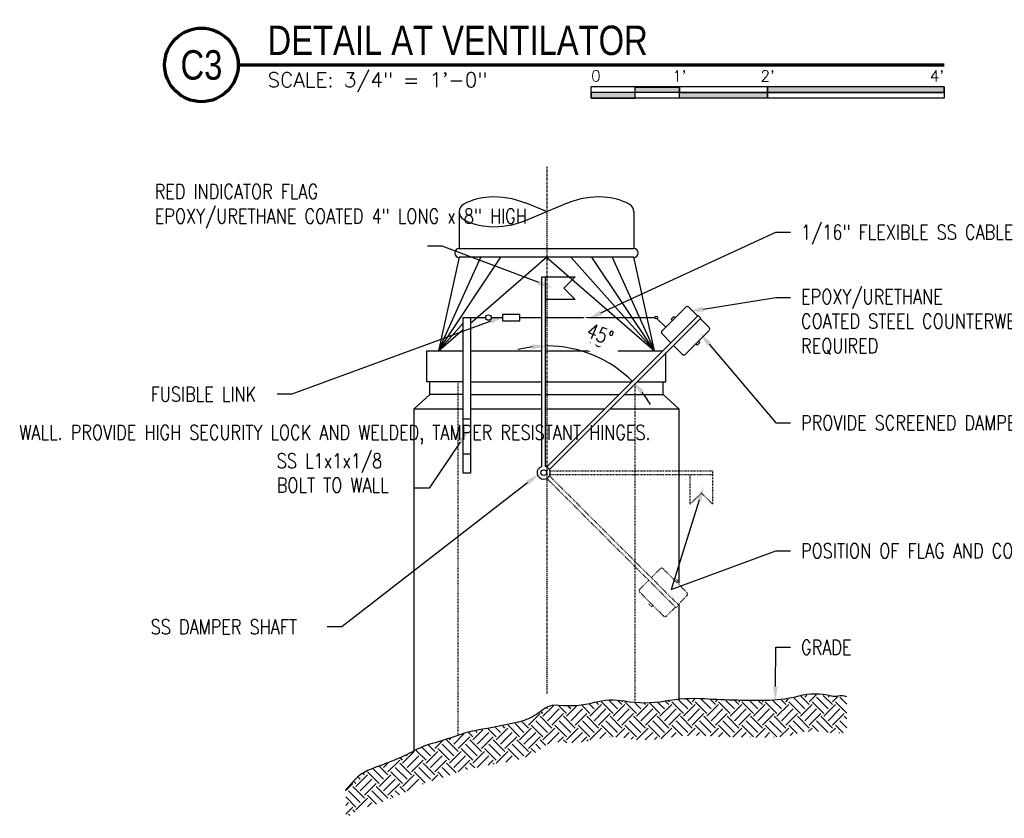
# Model space of a CAD drawing. Header units: inches. Extents: x 724 to 1800, y 17 to 339.
# Tile 19 of 33: x 989 to 1123, y 137 to 245. Entities that reach past the tile are written whole.
import ezdxf
from ezdxf import colors
from ezdxf.entities.mleader import LeaderData, LeaderLine
from ezdxf.enums import TextEntityAlignment as Align
from ezdxf.math import Vec2, Vec3

# ---------------------------------------------------------------- set-up
doc = ezdxf.new("R2010")
doc.units = ezdxf.units.IN
doc.header["$MEASUREMENT"] = 0
doc.linetypes.add('Center 1_4_', pattern=[0.53125, 0.25, -0.09375, 0.09375, -0.09375])
doc.linetypes.add('Hidden 3_32_', pattern=[0.140625, 0.09375, -0.046875])
doc.layers.get('Defpoints').update_dxf_attribs({"color": 6})
for name, color, linetype in [('A-DETL', 3, 'Continuous'), ('A-DETL-CNTR', 2, 'Center 1_4_'), ('A-DETL-HDLN', 2, 'Hidden 3_32_'), ('A-WALL-PATT', 8, 'Continuous'), ('G-ANNO-TEXT', 2, 'Continuous'), ('M-DETL-LIGHT', 1, 'Continuous'), ('S-ANNO-SYMB', 2, 'Continuous')]:
    doc.layers.add(name, color=color, linetype=linetype)
doc.styles.add('Annotative', font='romans.shx', dxfattribs={"width": 0.8, "height": 0.125})
doc.styles.add('Arial', font='romans.shx', dxfattribs={"width": 0.8})
doc.styles.add('ROMANS', font='romans.shx', dxfattribs={"width": 0.8})
doc.styles.add('TITLES', font='swiss.ttf', dxfattribs={"width": 0.8, "height": 0.25})
doc.dimstyles.new('Annotative', dxfattribs={"dimscale": 0, "dimtxt": 0.125, "dimasz": 0.125, "dimexe": 0.18, "dimexo": 0.0625, "dimgap": 0.09, "dimtad": 1, "dimdec": 3, "dimzin": 3, "dimdsep": 46, "dimlunit": 4, "dimtxsty": 'Annotative', "dimcen": 0.09, "dimclrt": 2, "dimazin": 2, "dimtfac": 1, "dimtdec": 3, "dimtmove": 0, "dimatfit": 0, "dimfxl": 1, "dimtfill": 1, "dimfrac": 2, "dimtolj": 1, "dimtzin": 0, "dimarcsym": 0})

# ---------------------------------------------------------------- blocks, each defined once
blk = doc.blocks.new('*U28')
for points in [[(-3, -0.2812), (-2.625, -0.2812), (-2.625, -0.2344), (-3, -0.2344)], [(-2.625, -0.188), (-2.25, -0.188), (-2.25, -0.2344), (-2.625, -0.2344)], [(-2.25, -0.2349), (-1.5, -0.2349), (-1.5, -0.2812), (-2.25, -0.2812)], [(-1.5, -0.2344), (0, -0.2344), (0, -0.1875), (-1.5, -0.1875)]]:
    blk.add_hatch(color=256).paths.add_polyline_path(points)
for p, q in [((0, -0.1875), (-3, -0.1875)), ((-3, -0.2812), (-3, -0.1875)), ((0, -0.2344), (-3, -0.2344)), ((-2.625, -0.2807), (-2.625, -0.188)), ((-2.25, -0.2812), (-2.25, -0.1885)), ((-1.5, -0.2812), (-1.5, -0.1885)), ((0, -0.1875), (0, -0.2812)), ((0, -0.2812), (-3, -0.2812))]:
    blk.add_line(p, q)
at = {"flags": 128}
for points in [[(-3, -0.2812), (-2.625, -0.2812), (-2.625, -0.2344), (-3, -0.2344), (-3, -0.2812)], [(-2.625, -0.188), (-2.25, -0.188), (-2.25, -0.2344), (-2.625, -0.2344), (-2.625, -0.188)], [(-2.25, -0.2349), (-1.5, -0.2349), (-1.5, -0.2812), (-2.25, -0.2812), (-2.25, -0.2349)], [(-1.5, -0.2344), (0, -0.2344), (0, -0.1875), (-1.5, -0.1875), (-1.5, -0.2344)]]:
    blk.add_lwpolyline(points, close=True, dxfattribs=at)
at = {"style": 'Arial'}
blk.add_text('0', height=0.0937, dxfattribs=at).set_placement((-3, -0.0937), align=Align.MIDDLE_LEFT)
for s, p in [("1'", (-2.25, -0.0937)), ("2'", (-1.5, -0.0937))]:
    blk.add_text(s, height=0.09375, dxfattribs=at).set_placement(p, align=Align.MIDDLE_CENTER)
blk.add_text("4'", height=0.09375, dxfattribs=at).set_placement((0, -0.0937), align=Align.MIDDLE_RIGHT)
blk = doc.blocks.new('*D46')
at = {"layer": 'A-WALL-PATT', "color": 1, "lineweight": -2, "transparency": 16777216}
for start, end in [(96.9812, 103.9624), (45, 90), (31.0376, 38.0188)]:
    blk.add_arc((1060.67, 184.67), 16.42, start, end, dxfattribs=at)
at = {"layer": 'A-WALL-PATT', "color": 1, "transparency": 16777216}
for points in [[(1058.65, 201.31), (1058.69, 200.64), (1060.67, 201.1)], [(1073.36, 194.57), (1073.86, 195.01), (1072.28, 196.29)]]:
    blk.add_solid(points, dxfattribs=at)
at = {"layer": 'Defpoints', "color": 0, "transparency": 16777216}
for p in [(1060.67, 225.44), (1081.22, 205.23), (1068.88, 198.9), (1060.64, 184.65), (1060.67, 153.83)]:
    blk.add_point(p, dxfattribs=at)
at = {"layer": 'A-WALL-PATT', "color": 2, "transparency": 16777216, "insert": (1067.89, 202.66), "char_height": 2, "attachment_point": 5, "rotation": 338.1267, "style": 'Annotative', "bg_fill": 3, "box_fill_scale": 1.25, "bg_fill_color": 256, "bg_fill_true_color": 13158600, "bg_fill_transparency": 0}
blk.add_mtext('\\A1;45°', dxfattribs=at)
blk = doc.blocks.new('*U5')
at = {"linetype": 'Continuous', "lineweight": 70}
blk.add_line((1.125, 0.625), (7.125, 0.625), dxfattribs=at)
at = {"lineweight": 70}
blk.add_circle((0.8125, 0.625), 0.3125, dxfattribs=at)
at = {"style": 'Arial'}
blk.add_attdef('DRAWING_AREA_TITLE', text='', height=0.1875, dxfattribs=at).set_placement((1.3743, 0.6339), align=Align.BOTTOM_LEFT)
blk.add_attdef('X#', text='', height=0.1875, dxfattribs=at).set_placement((0.8125, 0.625), align=Align.MIDDLE_CENTER)
blk.add_attdef('SCALE:', text='', height=0.0938, dxfattribs=at).set_placement((1.3743, 0.5606), align=Align.TOP_LEFT)

msp = doc.modelspace()

# ---------------------------------------------------------------- hatches: boundary and pattern name
at = {"layer": 'A-WALL-PATT'}
h = msp.add_hatch(dxfattribs=at)
h.set_pattern_fill('EARTH', color=8, scale=9, angle=45)
h.set_pattern_definition([(45, (-4.6542, 0), (0, 3.1819805), [2.25, -2.25]), (45, (-5.2508, 0.5966), (0, 3.1819805), [2.25, -2.25]), (45, (-5.8474, 1.1932), (0, 3.1819805), [2.25, -2.25]), (135, (-5.8474, 1.591), (-3.1819805, 4e-16), [2.25, -2.25]), (135, (-5.2508, 2.1876), (-3.1819805, 4e-16), [2.25, -2.25]), (135, (-4.6542, 2.7842), (-3.1819805, 4e-16), [2.25, -2.25])])
h.paths.add_polyline_path([(1033.2989, 140.625), (1034.4552, 141.9688), (1035.5333, 142.8594), (1036.4864, 143.4375), (1038.5177, 144.1562), (1040.3614, 144.9219), (1041.7677, 145.5469), (1043.0333, 146.2031), (1044.3458, 146.7656), (1046.3927, 147.3594), (1048.1739, 147.9688), (1049.8458, 148.5), (1053.1739, 149.1562), (1055.5958, 149.5781), (1056.9864, 149.9062), (1058.6271, 150.4688), (1059.5802, 151.1094), (1060.1896, 151.5625), (1060.8146, 151.9531), (1061.4708, 152.125), (1062.0958, 152.1875), (1062.9083, 152.1094), (1063.4864, 152.0938), (1064.3458, 152.0938), (1065.1739, 152.1719), (1066.0802, 152.2969), (1066.8146, 152.4844), (1067.4239, 152.625), (1068.0177, 152.75), (1068.5489, 152.8281), (1069.1896, 152.8906), (1070.1583, 152.8906), (1071.2208, 152.7656), (1072.3927, 152.5469), (1073.7833, 152.5156), (1074.7833, 152.5469), (1075.7052, 152.6094), (1076.4083, 152.7031), (1077.8927, 152.9375), (1078.7677, 153.0156), (1079.4708, 153.0781), (1080.3302, 153.0938), (1080.8458, 153.1094), (1081.4239, 153.0938), (1082.1271, 153.0781), (1082.7521, 153.0469), (1084.0333, 152.9375), (1085.7677, 152.8906), (1087.0021, 152.8594), (1088.6271, 152.8594), (1090.0333, 152.8438), (1092.5489, 152.9219), (1093.9864, 153.1719), (1094.6739, 153.375), (1095.5958, 153.5938), (1097.0021, 153.6875), (1098.0177, 153.625), (1098.7677, 153.5312), (1099.3771, 153.4375), (1099.7052, 153.3438), (1100.1271, 153.3906), (1100.3927, 153.4531), (1100.6739, 153.4844), (1101.0646, 153.4531), (1101.4396, 153.3594), (1101.4396, 148.3906), (1101.0646, 148.4844), (1100.6739, 148.5156), (1100.3927, 148.4844), (1100.1271, 148.4219), (1099.7052, 148.375), (1099.3771, 148.4688), (1098.7677, 148.5625), (1098.0177, 148.6562), (1097.0021, 148.7188), (1095.5958, 148.625), (1094.6739, 148.4062), (1093.9864, 148.2031), (1092.5489, 147.9531), (1090.0333, 147.875), (1088.6271, 147.8906), (1087.0021, 147.8906), (1085.7677, 147.9219), (1084.0333, 147.9688), (1082.7521, 148.0781), (1082.1271, 148.1094), (1081.4239, 148.125), (1080.8458, 148.1406), (1080.3302, 148.125), (1079.4708, 148.1094), (1078.7677, 148.0469), (1077.8927, 147.9688), (1076.4083, 147.7344), (1075.7052, 147.6406), (1074.7833, 147.5781), (1073.7833, 147.5469), (1072.3927, 147.5781), (1071.2208, 147.7969), (1070.1583, 147.9219), (1069.1896, 147.9219), (1068.5489, 147.8594), (1068.0177, 147.7812), (1067.4239, 147.6562), (1066.8146, 147.5156), (1066.0802, 147.3281), (1065.1739, 147.2031), (1064.3458, 147.125), (1063.4864, 147.125), (1062.9083, 147.1406), (1062.0958, 147.2188), (1061.4708, 147.1562), (1060.8146, 146.9844), (1060.1896, 146.5938), (1059.5802, 146.1406), (1058.6271, 145.5), (1056.9864, 144.9375), (1055.5958, 144.6094), (1053.1739, 144.1875), (1049.8458, 143.5312), (1048.1739, 143), (1046.3927, 142.3906), (1044.3458, 141.7969), (1043.0333, 141.2344), (1041.7677, 140.5781), (1040.3614, 139.9531), (1038.5177, 139.1875), (1036.4864, 138.4688), (1035.5333, 138.2766), (1034.4552, 137.6533), (1033.2989, 136.8834)])

# ---------------------------------------------------------------- linework, layer by layer
at = {"layer": 'A-DETL'}
for p, q in [((1057.7172, 218.1695), (1063.4672, 220.5445)), ((1060.5922, 219.357), (1057.7172, 220.5445)), ((1048.7282, 219.357), (1048.7282, 214.357)), ((1072.4562, 219.357), (1072.4562, 214.357)), ((1048.7172, 214.357), (1072.4562, 214.357)), ((1048.7172, 213.1695), (1045.9047, 200.4195)), ((1072.4672, 213.1695), (1048.7172, 213.1695)), ((1075.2797, 200.4195), (1072.4672, 213.1695)), ((1044.3422, 196.232), (1044.3422, 200.4195)), ((1044.3422, 200.4195), (1049.2635, 200.4195)), ((1050.2616, 200.4195), (1059.9636, 200.4195)), ((1060.4636, 200.4195), (1076.4117, 200.4195)), ((1076.8422, 196.232), (1076.8422, 200.1429)), ((1049.2635, 196.232), (1044.3422, 196.232)), ((1044.7172, 194.482), (1044.7172, 196.232)), ((1050.2616, 196.232), (1059.9636, 196.232)), ((1060.4636, 196.232), (1072.2242, 196.232)), ((1072.9313, 196.232), (1076.8422, 196.232)), ((1076.4672, 194.482), (1076.4672, 196.232)), ((1042.5922, 192.5445), (1044.7172, 194.482)), ((1049.2635, 194.482), (1044.7172, 194.482)), ((1050.2616, 194.482), (1059.9636, 194.482)), ((1060.4636, 194.482), (1070.4742, 194.482)), ((1071.1813, 194.482), (1076.4672, 194.482)), ((1076.4672, 194.482), (1078.5922, 192.5445)), ((1042.5922, 146.0374), (1042.5922, 192.5445)), ((1042.5922, 192.5445), (1049.2635, 192.5445)), ((1050.2616, 192.5445), (1059.9636, 192.5445)), ((1060.4636, 192.5445), (1068.5367, 192.5445)), ((1069.2438, 192.5445), (1078.5922, 192.5445)), ((1078.5922, 192.5445), (1078.5922, 168.8281)), ((1078.5922, 165.98), (1078.5922, 153.0485))]:
    msp.add_line(p, q, dxfattribs=at)
msp.add_lwpolyline([(1101.419, 153.4122, 0.16521366), (1100.2797, 153.482, -0.13390802), (1099.3422, 153.482, 0.13390802), (1094.9047, 153.482, -0.06224782), (1090.9672, 152.9195, -0.01934514), (1082.0922, 153.107, 0.05900997), (1076.7172, 152.7945, -0.0882064), (1071.2172, 152.7945, 0.11114464), (1067.0922, 152.607, -0.09480199), (1062.2797, 152.232, 0.20283991), (1059.9672, 151.5445, -0.07891361), (1057.8422, 150.2945, -0.04140686), (1056.5922, 149.9195, -0.00676606), (1051.2172, 148.857, 0.03950848), (1048.4047, 148.107, -0.01729469), (1045.0297, 147.0445, 0.05510566), (1042.8422, 146.1695, -0.02309767), (1040.2172, 144.9195, -0.01553037), (1036.9672, 143.6695, 0.12661366), (1034.3422, 141.9195), (1033.2345, 140.684)], format="xyb", dxfattribs=at)
for centre, radius, start, end in [((1053.3646, 212.4104), 8.9346, 93.75341, 116.756828), ((1053.5024, 210.3091), 11.0404, 67.557247, 93.75341), ((1067.682, 210.3091), 11.0404, 86.24659, 112.442753), ((1067.8198, 212.4104), 8.9346, 63.243172, 86.24659), ((1049.8464, 219.3883), 1.1199, 116.756828, 183.199215), ((1071.338, 219.3883), 1.1199, 356.800785, 63.243172), ((1049.8464, 219.2633), 1.1199, 176.800785, 243.243172), ((1053.3646, 226.2412), 8.9346, 243.243172, 266.24659), ((1053.5024, 228.3425), 11.0404, 266.24659, 292.442753), ((1048.7172, 213.732), 0.5938, 90, 270), ((1072.4672, 213.732), 0.5938, 270, 90)]:
    msp.add_arc(centre, radius, start, end, dxfattribs=at)
at = {"layer": 'A-DETL-CNTR'}
msp.add_line((1060.666, 153.8281), (1060.666, 225.4387), dxfattribs=at)
at = {"layer": 'A-DETL-HDLN'}
for p, q in [((1048.5922, 148.1722), (1048.5922, 196.232)), ((1072.5922, 195.8929), (1072.5922, 152.6123))]:
    msp.add_line(p, q, dxfattribs=at)
at = {"layer": 'A-WALL-PATT'}
for p, q in [((1059.9636, 184.7214), (1059.9636, 210.4713)), ((1059.9636, 210.4713), (1064.4931, 210.4713)), ((1060.4636, 184.7214), (1060.4636, 210.4713)), ((1064.4931, 210.4713), (1062.9719, 208.95)), ((1062.9719, 208.95), (1064.4931, 207.4288)), ((1064.4931, 207.4288), (1060.4636, 207.4288)), ((1079.5268, 206.3631), (1076.309, 203.1453)), ((1081.1531, 205.161), (1079.9511, 206.3631)), ((1049.2635, 183.8089), (1049.2635, 204.9591)), ((1049.2635, 204.9591), (1052.3319, 204.9591)), ((1050.2616, 204.9591), (1050.2616, 183.8089)), ((1053.0762, 204.9591), (1054.6136, 204.9591)), ((1056.9615, 205.3884), (1054.6136, 205.3884)), ((1054.6136, 205.3884), (1054.6136, 204.5298)), ((1056.9615, 204.5298), (1056.9615, 205.3884)), ((1056.9615, 204.9591), (1059.9636, 204.9591)), ((1060.4636, 204.9591), (1075.3226, 204.9591)), ((1081.225, 205.2328), (1060.6404, 184.6482)), ((1060.9939, 184.2947), (1081.5785, 204.8792)), ((1077.9179, 205.1077), (1077.5644, 204.7542)), ((1078.0947, 204.931), (1077.9179, 205.1077)), ((1081.5785, 204.8792), (1081.225, 205.2328)), ((1054.6136, 204.5298), (1056.9615, 204.5298)), ((1075.6216, 204.8352), (1076.8103, 203.6466)), ((1077.7411, 204.5774), (1077.5644, 204.7542)), ((1082.7088, 203.6054), (1081.5067, 204.8074)), ((1077.5111, 201.519), (1076.309, 202.7211)), ((1082.7088, 203.1811), (1079.491, 199.9633)), ((1079.0668, 199.9633), (1077.8647, 201.1654)), ((1081.0999, 201.2187), (1080.9231, 201.3954)), ((1081.4535, 201.5722), (1081.0999, 201.2187)), ((1081.2767, 201.749), (1081.4535, 201.5722)), ((1050.2616, 191.121), (1049.2635, 191.121)), ((1050.2616, 186.3858), (1049.2635, 186.3858)), ((1050.2616, 183.8089), (1049.2635, 183.8089))]:
    msp.add_line(p, q, dxfattribs=at)
at = {"layer": 'A-WALL-PATT', "linetype": 'Hidden 3_32_'}
for p, q in [((1061.0671, 184.1179), (1083.1695, 184.1179)), ((1061.0671, 183.6179), (1083.1695, 183.6179)), ((1080.127, 179.5884), (1080.127, 183.6179)), ((1083.1695, 184.1179), (1083.1695, 179.5884)), ((1060.6404, 183.0876), (1078.2059, 165.5221)), ((1078.5594, 165.8757), (1060.9939, 183.4412)), ((1081.6483, 181.1097), (1080.127, 179.5884)), ((1083.1695, 179.5884), (1081.6483, 181.1097)), ((1074.8456, 169.5895), (1076.0477, 170.7916)), ((1079.6897, 167.5738), (1076.472, 170.7916)), ((1073.29, 168.0339), (1074.4921, 169.236)), ((1077.9041, 169.3595), (1078.0808, 169.5363)), ((1078.0808, 169.5363), (1078.4344, 169.1827)), ((1078.4344, 169.1827), (1078.2576, 169.006)), ((1076.5077, 164.3919), (1073.29, 167.6096)), ((1074.5453, 166.0007), (1074.7221, 166.1775)), ((1078.4876, 165.9475), (1079.6897, 167.1496)), ((1074.8988, 165.6472), (1074.5453, 166.0007)), ((1075.0756, 165.824), (1074.8988, 165.6472)), ((1076.932, 164.3919), (1078.1341, 165.594)), ((1078.2059, 165.5221), (1078.5594, 165.8757))]:
    msp.add_line(p, q, dxfattribs=at)
at = {"layer": 'A-WALL-PATT'}
for centre, radius in [((1052.704, 204.9591), 0.3722), ((1075.4978, 204.9591), 0.1752), ((1060.2136, 183.8679), 0.3894)]:
    msp.add_circle(centre, radius, dxfattribs=at)
for centre, radius, start, end in [((1079.7389, 206.1509), 0.3, 45, 135), ((1082.4966, 203.3932), 0.3, 315, 45), ((1076.5212, 202.9332), 0.3, 135, 225), ((1079.2789, 200.1755), 0.3, 225, 315), ((1060.2136, 183.8679), 0.8894, 106.326032, 73.673968)]:
    msp.add_arc(centre, radius, start, end, dxfattribs=at)
at = {"layer": 'A-WALL-PATT', "linetype": 'Hidden 3_32_'}
for centre, start, end in [((1076.2598, 170.5795), 45, 135), ((1073.5021, 167.8218), 135, 225), ((1079.4776, 167.3617), 315, 45), ((1076.7199, 164.604), 225, 315)]:
    msp.add_arc(centre, 0.3, start, end, dxfattribs=at)
at = {"layer": 'M-DETL-LIGHT', "linetype": 'Continuous'}
for p, q in [((1045.9047, 200.4195), (1051.6547, 213.1695)), ((1045.9047, 200.4195), (1054.4047, 213.1695)), ((1050.2616, 204.2017), (1060.5922, 213.1695)), ((1060.5922, 213.1695), (1075.2797, 200.4195)), ((1075.2797, 200.4195), (1063.9047, 213.1695)), ((1075.2797, 200.4195), (1066.7797, 213.1695)), ((1069.5297, 213.1695), (1075.2797, 200.4195)), ((1049.2635, 204.1844), (1045.9047, 200.4195)), ((1045.9047, 200.4195), (1049.2635, 203.3353))]:
    msp.add_line(p, q, dxfattribs=at)

# ---------------------------------------------------------------- block references
at = {"layer": 'S-ANNO-SYMB'}
ref = msp.add_blockref('*U5', (1000.6656, 229.2994), dxfattribs=dict(at, xscale=16, yscale=16, zscale=16))
ref.add_attrib('SCALE:', 'SCALE: 3/4" = 1\'-0"', dxfattribs={"layer": '0', "height": 2, "style": 'ROMANS'}).set_placement((1022.6544, 238.2687), align=Align.TOP_LEFT)
ref.add_attrib('DRAWING_AREA_TITLE', 'DETAIL AT VENTILATOR', dxfattribs={"layer": '0', "height": 4, "style": 'TITLES', "width": 0.796875}).set_placement((1022.6544, 239.4419), align=Align.BOTTOM_LEFT)
ref.add_attrib('X#', 'C3', dxfattribs={"layer": '0', "height": 4, "style": 'TITLES', "width": 0.796875}).set_placement((1013.6656, 239.2994), align=Align.MIDDLE_CENTER)
at = {"layer": 'S-ANNO-SYMB', "xscale": 16, "yscale": 16, "zscale": 16}
msp.add_blockref('*U28', (1114.6656, 239.2994), dxfattribs=at)

# ---------------------------------------------------------------- leaders
at = {"layer": 'G-ANNO-TEXT'}
ml = msp.add_multileader_mtext('Standard', dxfattribs=at)
ml.set_content('VENTILATOR BASE-SAME MATERIAL AS VENTILATOR', color=256, style='Annotative')
ml.set_leader_properties(color=1, linetype='ByLayer', lineweight=-1)
ml.build(insert=Vec2(0, 0))
ml.multileader.update_dxf_attribs({"text_right_attachment_type": 3, "dogleg_length": 0.125, "arrow_head_size": 2, "scale": 16})
ctx = ml.context
ctx.base_point, ctx.scale, ctx.char_height, ctx.arrow_head_size, ctx.landing_gap_size, ctx.plane_origin = Vec3(813.7631, 244.4115), 16, 2, 2, 1.44, Vec3(912.8623, 202.0202)
ctx.right_attachment = 3
notes = []
notes.append((ctx, [(1, (1, 1, 0), (848.4336, 241.0781), (-1, 0), 2, [(0, [(878.1799, 222.4425)], 0, [])])]))
ctx.mtext.insert, ctx.mtext.width, ctx.mtext.defined_height, ctx.mtext.flow_direction = Vec3(815.2031, 245.4115), 34.050971, 11.8375, 5
ml = msp.add_multileader_mtext('Standard', dxfattribs=at)
ml.set_content('\\A1;FASTEN BASE TO EMBEDDED 2"x2"x1/4" ANGLE W/ MACHINE SCREWS', color=256, style='Annotative')
ml.set_leader_properties(color=1, linetype='ByLayer', lineweight=-1)
ml.build(insert=Vec2(0, 0))
ml.multileader.update_dxf_attribs({"text_right_attachment_type": 3, "dogleg_length": 0.125, "arrow_head_size": 2, "scale": 16})
ctx = ml.context
ctx.base_point, ctx.scale, ctx.char_height, ctx.arrow_head_size, ctx.landing_gap_size, ctx.plane_origin = Vec3(814.6012, 232.2639), 16, 2, 2, 1.44, Vec3(814.206, 214.864)
ctx.right_attachment = 3
notes.append((ctx, [(1, (1, 1, 0), (853.7669, 225.2163), (-1, 0), 2, [(0, [(873.5455, 217.7535)], 0, [])])]))
ctx.mtext.insert, ctx.mtext.width, ctx.mtext.defined_height, ctx.mtext.flow_direction = Vec3(816.0412, 233.2639), 35.885681, 10.5875, 5
ml = msp.add_multileader_mtext('Standard', dxfattribs=at)
ml.set_content('\\A1;RED INDICATOR FLAG\\PEPOXY/URETHANE COATED 4" LONG x 8" HIGH', color=256, style='Annotative')
ml.set_leader_properties(color=1, linetype='ByLayer', lineweight=-1)
ml.build(insert=Vec2(0, 0))
ml.multileader.update_dxf_attribs({"text_right_attachment_type": 3, "dogleg_length": 0.125, "arrow_head_size": 2, "scale": 16})
ctx = ml.context
ctx.base_point, ctx.scale, ctx.char_height, ctx.arrow_head_size, ctx.landing_gap_size, ctx.plane_origin = Vec3(1005.8724, 222.0848), 16, 2, 2, 1.44, Vec3(994.272, 210.1729)
ctx.right_attachment = 3
notes.append((ctx, [(1, (1, 1, 0), (1046.4095, 214.6562), (-1, 0), 2, [(0, [(1061.4239, 209)], 0, [])])]))
ctx.mtext.insert, ctx.mtext.width, ctx.mtext.defined_height, ctx.mtext.flow_direction = Vec3(1007.3124, 223.0848), 37.166579, 10.5875, 5
ml = msp.add_multileader_mtext('Standard', dxfattribs=at)
ml.set_content('\\A1;EPOXY/URETHANE\\PCOATED STEEL COUNTERWEIGHT AS\\PREQUIRED', color=256, style='Annotative')
ml.set_leader_properties(color=1, linetype='ByLayer', lineweight=-1)
ml.build(insert=Vec2(0, 0))
ml.multileader.update_dxf_attribs({"text_right_attachment_type": 3, "dogleg_length": 0.125, "arrow_head_size": 2, "scale": 16})
ctx = ml.context
ctx.base_point, ctx.scale, ctx.char_height, ctx.arrow_head_size, ctx.landing_gap_size, ctx.plane_origin = Vec3(1093.7738, 207.7016), 16, 2, 2, 1.44, Vec3(1085.3814, 205.2042)
ctx.right_attachment = 3
notes.append((ctx, [(0, (1, 1, 0), (1091.7738, 207.7016), (1, 0), 2, [(0, [(1079.9396, 205.7812)], 0, [])])]))
ctx.mtext.insert, ctx.mtext.width, ctx.mtext.defined_height, ctx.mtext.flow_direction = Vec3(1095.2138, 208.7969), 30.796875, 11.8375, 5
ml = msp.add_multileader_mtext('Standard', dxfattribs=at)
ml.set_content('\\A1;PROVIDE SCREENED DAMPER COMPONENTS ONLY IF REQUIRED BY USING AGENCY', color=256, style='Annotative')
ml.set_leader_properties(color=1, linetype='ByLayer', lineweight=-1)
ml.build(insert=Vec2(0, 0))
ml.multileader.update_dxf_attribs({"text_right_attachment_type": 3, "dogleg_length": 0.125, "arrow_head_size": 2, "scale": 16})
ctx = ml.context
ctx.base_point, ctx.scale, ctx.char_height, ctx.arrow_head_size, ctx.landing_gap_size, ctx.plane_origin = Vec3(1093.7738, 190.6562), 16, 2, 2, 1.44, Vec3(1085.3814, 189.1104)
ctx.right_attachment = 3
notes.append((ctx, [(0, (1, 1, 0), (1091.7738, 190.6562), (1, 0), 2, [(0, [(1081.4396, 202.8594)], 0, [])])]))
ctx.mtext.insert, ctx.mtext.width, ctx.mtext.defined_height, ctx.mtext.flow_direction = Vec3(1095.2138, 191.6562), 30.796875, 11.8375, 5
ml = msp.add_multileader_mtext('Standard', dxfattribs=at)
ml.set_content('\\A1;SS L1x1x1/8 FOR DAMPER STOP BOLT TO SHAFT WALL', color=256, style='Annotative')
ml.set_leader_properties(color=1, linetype='ByLayer', lineweight=-1)
ml.build(insert=Vec2(0, 0))
ml.multileader.update_dxf_attribs({"text_right_attachment_type": 3, "dogleg_length": 0.125, "arrow_head_size": 2, "scale": 16})
ctx = ml.context
ctx.base_point, ctx.scale, ctx.char_height, ctx.arrow_head_size, ctx.landing_gap_size, ctx.plane_origin = Vec3(817.725, 187.1298), 16, 2, 2, 1.44, Vec3(815.0967, 177.0133)
ctx.right_attachment = 3
notes.append((ctx, [(1, (1, 1, 0), (863.3669, 183.4155), (-1, 0), 2, [(1, [(894.7373, 194.0796), (882.5217, 195.0796)], 0, [])])]))
ctx.mtext.insert, ctx.mtext.width, ctx.mtext.defined_height, ctx.mtext.flow_direction = Vec3(819.165, 188.1298), 47.436046, 10.5875, 5
ml = msp.add_multileader_mtext('Standard', dxfattribs=at)
ml.set_content('18"x18" HINGED ACCESS DOOR WITH METAL FRAME CAST IN WALL. PROVIDE HIGH SECURITY LOCK AND WELDED, TAMPER RESISTANT HINGES.', color=256, style='Annotative')
ml.set_leader_properties(color=1, linetype='ByLayer', lineweight=-1)
ml.build(insert=Vec2(0, 0))
ml.multileader.update_dxf_attribs({"text_right_attachment_type": 3, "dogleg_length": 0.125, "arrow_head_size": 2, "scale": 16})
ctx = ml.context
ctx.base_point, ctx.scale, ctx.char_height, ctx.arrow_head_size, ctx.landing_gap_size, ctx.plane_origin = Vec3(921.6297, 189.3473), 16, 2, 2, 1.44, Vec3(912.7373, 174.7858)
ctx.right_attachment = 3
notes.append((ctx, [(0, (1, 1, 0), (919.6297, 189.3473), (1, 0), 2, [(0, [(907.6392, 189.2848)], 0, [])])]))
ctx.mtext.insert, ctx.mtext.width, ctx.mtext.defined_height, ctx.mtext.flow_direction = Vec3(923.0697, 190.3473), 42.171875, 10.5875, 5
ml = msp.add_multileader_mtext('Standard', dxfattribs=at)
ml.set_content('\\A1;SS L1x1x1/8 \\PBOLT TO WALL', color=256, style='Annotative')
ml.set_leader_properties(color=1, linetype='ByLayer', lineweight=-1)
ml.build(insert=Vec2(0, 0))
ml.multileader.update_dxf_attribs({"text_right_attachment_type": 3, "dogleg_length": 0.125, "arrow_head_size": 2, "scale": 16})
ctx = ml.context
ctx.base_point, ctx.scale, ctx.char_height, ctx.arrow_head_size, ctx.landing_gap_size, ctx.plane_origin = Vec3(1022.4706, 185.4955), 16, 2, 2, 1.44, Vec3(1004.0376, 166.4386)
ctx.right_attachment = 3
notes.append((ctx, [(1, (1, 1, 0), (1044.6458, 181.7812), (-1, 0), 2, [(0, [(1049.9708, 189.6719)], 0, [])])]))
ctx.mtext.insert, ctx.mtext.width, ctx.mtext.defined_height, ctx.mtext.flow_direction = Vec3(1023.9106, 186.4955), 36.410756, 10.8531, 5
ml = msp.add_multileader_mtext('Standard', dxfattribs=at)
ml.set_content('\\A1;PROVIDE SCREENED DAMPER COMPONENTS ONLY IF REQUIRED BY USING AGENCY', color=256, style='Annotative')
ml.set_leader_properties(color=1, linetype='ByLayer', lineweight=-1)
ml.build(insert=Vec2(0, 0))
ml.multileader.update_dxf_attribs({"text_right_attachment_type": 3, "dogleg_length": 0.125, "arrow_head_size": 2, "scale": 16})
ctx = ml.context
ctx.base_point, ctx.scale, ctx.char_height, ctx.arrow_head_size, ctx.landing_gap_size, ctx.plane_origin = Vec3(813.7631, 173.5052), 16, 2, 2, 1.44, Vec3(815.0967, 159.8327)
ctx.right_attachment = 3
notes.append((ctx, [(1, (1, 1, 0), (870.5288, 170.1719), (-1, 0), 2, [(0, [(889.3905, 184.5679)], 0, [])])]))
ctx.mtext.insert, ctx.mtext.width, ctx.mtext.defined_height, ctx.mtext.flow_direction = Vec3(815.2031, 174.6004), 54.668129, 10.5875, 5
ml = msp.add_multileader_mtext('Standard', dxfattribs=at)
ml.set_content('\\A1;SS DAMPER SHAFT', color=256, style='Annotative')
ml.set_leader_properties(color=1, linetype='ByLayer', lineweight=-1)
ml.build(insert=Vec2(0, 0))
ml.multileader.update_dxf_attribs({"text_right_attachment_type": 3, "dogleg_length": 0.125, "arrow_head_size": 2, "scale": 16})
ctx = ml.context
ctx.base_point, ctx.scale, ctx.char_height, ctx.arrow_head_size, ctx.landing_gap_size, ctx.plane_origin = Vec3(1005.3277, 162.9219), 16, 2, 2, 1.44, Vec3(997.0689, 147.5792)
ctx.right_attachment = 3
notes.append((ctx, [(1, (1, 1, 0), (1032.7601, 162.9219), (-1, 0), 2, [(0, [(1059.5958, 183.7188)], 0, [])])]))
ctx.mtext.insert, ctx.mtext.width, ctx.mtext.defined_height, ctx.mtext.flow_direction = Vec3(1006.7677, 163.9219), 28.191526, 10.8531, 5
ml = msp.add_multileader_mtext('Standard', dxfattribs=at)
ml.set_content('\\A1;POSITION OF FLAG AND COUNTERWEIGHT WHEN DAMPER IS CLOSED', color=256, style='Annotative')
ml.set_leader_properties(color=1, linetype='ByLayer', lineweight=-1)
ml.build(insert=Vec2(0, 0))
ml.multileader.update_dxf_attribs({"text_right_attachment_type": 3, "dogleg_length": 0.125, "arrow_head_size": 2, "scale": 16})
ctx = ml.context
ctx.base_point, ctx.scale, ctx.char_height, ctx.arrow_head_size, ctx.landing_gap_size, ctx.plane_origin = Vec3(1093.7738, 173.25), 16, 2, 2, 1.44, Vec3(1085.3814, 167.0479)
ctx.right_attachment = 3
notes.append((ctx, [(0, (1, 1, 0), (1091.7738, 173.25), (1, 0), 2, [(1, [(1081.9396, 182.0625), (1077.5646, 168)], 0, [])])]))
ctx.mtext.insert, ctx.mtext.width, ctx.mtext.defined_height, ctx.mtext.flow_direction = Vec3(1095.2138, 174.25), 30.796875, 11.8375, 5
ml = msp.add_multileader_mtext('Standard', dxfattribs=at)
ml.set_content('T/GRADE', color=256, style='Annotative')
ml.set_leader_properties(color=1, linetype='ByLayer', lineweight=-1)
ml.build(insert=Vec2(0, 0))
ml.multileader.update_dxf_attribs({"text_right_attachment_type": 3, "dogleg_length": 0.125, "arrow_head_size": 2, "scale": 16})
ctx = ml.context
ctx.base_point, ctx.scale, ctx.char_height, ctx.arrow_head_size, ctx.landing_gap_size, ctx.plane_origin = Vec3(952.8773, 168.0348), 16, 2, 2, 1.44, Vec3(945.831, 144.3796)
ctx.right_attachment = 3
notes.append((ctx, [(0, (1, 1, 0), (947.0397, 168.0348), (1, 0), 5.8376, [(0, [(944.7698, 161.3942)], 0, [])])]))
ctx.mtext.insert, ctx.mtext.width, ctx.mtext.defined_height, ctx.mtext.flow_direction = Vec3(954.3173, 169.3681), 10.037433, 10.5875, 5
ml = msp.add_multileader_mtext('Standard', dxfattribs=at)
ml.set_content('\\A1;GRADE', color=256, style='Annotative')
ml.set_leader_properties(color=1, linetype='ByLayer', lineweight=-1)
ml.build(insert=Vec2(0, 0))
ml.multileader.update_dxf_attribs({"text_right_attachment_type": 3, "dogleg_length": 0.125, "arrow_head_size": 2, "scale": 16})
ctx = ml.context
ctx.base_point, ctx.scale, ctx.char_height, ctx.arrow_head_size, ctx.landing_gap_size, ctx.plane_origin = Vec3(1093.7738, 160.125), 16, 2, 2, 1.44, Vec3(1085.3814, 151.7198)
ctx.right_attachment = 3
notes.append((ctx, [(0, (1, 1, 0), (1091.7738, 160.125), (1, 0), 2, [(0, [(1091.7052, 152.7812)], 0, [])])]))
ctx.mtext.insert, ctx.mtext.width, ctx.mtext.defined_height, ctx.mtext.flow_direction = Vec3(1095.2138, 161.125), 30.796875, 11.8375, 5
ml = msp.add_multileader_mtext('Standard', dxfattribs=at)
ml.set_content('WATERPROOF\\PMEMBRANE', color=256, style='Annotative')
ml.set_leader_properties(color=1, linetype='ByLayer', lineweight=-1)
ml.build(insert=Vec2(0, 0))
ml.multileader.update_dxf_attribs({"text_right_attachment_type": 3, "dogleg_length": 0.125, "arrow_head_size": 2, "scale": 16})
ctx = ml.context
ctx.base_point, ctx.scale, ctx.char_height, ctx.arrow_head_size, ctx.landing_gap_size, ctx.plane_origin = Vec3(922.7798, 151.5973), 16, 2, 2, 1.44, Vec3(912.8623, 147.0671)
ctx.right_attachment = 3
notes.append((ctx, [(0, (1, 1, 0), (920.7798, 151.5973), (1, 0), 2, [(1, [(907.4986, 151.5817), (920.7955, 137.3629)], 0, [])])]))
ctx.mtext.insert, ctx.mtext.width, ctx.mtext.defined_height, ctx.mtext.flow_direction = Vec3(924.2198, 152.5973), 16.178003, 11.8375, 5
ml = msp.add_multileader_mtext('Standard', dxfattribs=at)
ml.set_content('\\A1;#5', color=256, style='Annotative')
ml.set_leader_properties(color=1, linetype='ByLayer', lineweight=-1)
ml.build(insert=Vec2(0, 0))
ml.multileader.update_dxf_attribs({"text_right_attachment_type": 3, "dogleg_length": 0.125, "arrow_head_size": 2, "scale": 16})
ctx = ml.context
ctx.base_point, ctx.scale, ctx.char_height, ctx.arrow_head_size, ctx.landing_gap_size, ctx.plane_origin = Vec3(882.4563, 149.3168), 16, 2, 2, 1.44, Vec3(862.7842, 127.9108)
ctx.right_attachment = 3
notes.append((ctx, [(1, (1, 1, 0), (890.0029, 148.9358), (-1, 0), 2, [(0, [(891.3423, 138.3317)], 0, [])])]))
ctx.mtext.insert, ctx.mtext.width, ctx.mtext.defined_height, ctx.mtext.flow_direction = Vec3(883.8963, 150.6501), 42.171875, 10.5875, 5
ml = msp.add_multileader_mtext('Standard', dxfattribs=at)
ml.set_content('T/ROOF', color=256, style='Annotative')
ml.set_leader_properties(color=1, linetype='ByLayer', lineweight=-1)
ml.build(insert=Vec2(0, 0))
ml.multileader.update_dxf_attribs({"text_right_attachment_type": 3, "dogleg_length": 0.125, "arrow_head_size": 2, "scale": 16})
ctx = ml.context
ctx.base_point, ctx.scale, ctx.char_height, ctx.arrow_head_size, ctx.landing_gap_size, ctx.plane_origin = Vec3(953.0047, 144.0348), 16, 2, 2, 1.44, Vec3(945.831, 120.3796)
ctx.right_attachment = 3
notes.append((ctx, [(0, (1, 1, 0), (951.0047, 144.0348), (1, 0), 2, [(0, [(950.983, 137.3942)], 0, [])])]))
ctx.mtext.insert, ctx.mtext.width, ctx.mtext.defined_height, ctx.mtext.flow_direction = Vec3(954.4447, 145.3681), 10.037433, 10.5875, 5
for ctx, leaders in notes:
    for number, flags, end, landing, length, lines in leaders:
        leader = LeaderData()
        leader.index, (leader.has_last_leader_line, leader.has_dogleg_vector, leader.attachment_direction) = number, flags
        leader.last_leader_point, leader.dogleg_vector, leader.dogleg_length = Vec3(end), Vec3(landing), length
        for number, points, colour, breaks in lines:
            line = LeaderLine()
            line.index, line.vertices, line.color, line.breaks = number, Vec3.list(points), colors.encode_raw_color(colour), breaks
            leader.lines.append(line)
        ctx.leaders.append(leader)

# ---------------------------------------------------------------- next in the draw order: texts
at = {"layer": 'G-ANNO-TEXT', "insert": (1067.7272, 202.0468), "char_height": 2, "width": 4.005644, "attachment_point": 5, "rotation": 337.5, "line_spacing_factor": 0.981704, "style": 'Annotative', "bg_fill": 2}
msp.add_mtext('\\pxqc,t3.2,6.4,9.6,12.8,16,19.2,22.4,25.6,28.8,32,35.2,38.4,41.6,44.8,48,51.2,54.4,57.6,60.8,64,67.2,70.4,73.6,76.8,80,83.2,86.4,89.6,92.8,96,99.2,102.4;{45°}', dxfattribs=at)

# ---------------------------------------------------------------- next in the draw order: leaders
at = {"layer": 'G-ANNO-TEXT'}
ml = msp.add_multileader_mtext('Standard', dxfattribs=at)
ml.set_content('\\A1;1/16" FLEXIBLE SS CABLE ', color=256, style='Annotative')
ml.set_leader_properties(color=1, linetype='ByLayer', lineweight=-1)
ml.build(insert=Vec2(0, 0))
ml.multileader.update_dxf_attribs({"text_right_attachment_type": 3, "dogleg_length": 0.125, "arrow_head_size": 2, "scale": 16})
ctx = ml.context
ctx.base_point, ctx.scale, ctx.char_height, ctx.arrow_head_size, ctx.landing_gap_size, ctx.plane_origin = Vec3(1093.7738, 216.5625), 16, 2, 2, 1.44, Vec3(1085.3814, 215.7354)
ctx.right_attachment = 3
notes = []
notes.append((ctx, [(0, (1, 1, 0), (1091.7738, 216.5625), (1, 0), 2, [(0, [(1066.1896, 204.75)], 0, [])])]))
ctx.mtext.insert, ctx.mtext.width, ctx.mtext.defined_height, ctx.mtext.flow_direction = Vec3(1095.2138, 217.5625), 30.796875, 11.8375, 5
ml = msp.add_multileader_mtext('Standard', dxfattribs=at)
ml.set_content('\\A1;DAMPER', color=256, style='Annotative')
ml.set_leader_properties(color=1, linetype='ByLayer', lineweight=-1)
ml.build(insert=Vec2(0, 0))
ml.multileader.update_dxf_attribs({"text_right_attachment_type": 3, "dogleg_length": 0.125, "arrow_head_size": 2, "scale": 16})
ctx = ml.context
ctx.base_point, ctx.scale, ctx.char_height, ctx.arrow_head_size, ctx.landing_gap_size, ctx.plane_origin = Vec3(813.7631, 205.4688), 16, 2, 2, 1.44, Vec3(808.0029, 173.2077)
ctx.right_attachment = 3
notes.append((ctx, [(1, (1, 1, 0), (827.5574, 205.4688), (-1, 0), 2, [(0, [(889.2955, 201.8629)], 0, [])])]))
ctx.mtext.insert, ctx.mtext.width, ctx.mtext.defined_height, ctx.mtext.flow_direction = Vec3(815.2031, 206.4688), 42.171875, 10.5875, 5
ml = msp.add_multileader_mtext('Standard', dxfattribs=at)
ml.set_content('\\A1;FUSIBLE LINK', color=256, style='Annotative')
ml.set_leader_properties(color=1, linetype='ByLayer', lineweight=-1)
ml.build(insert=Vec2(0, 0))
ml.multileader.update_dxf_attribs({"text_right_attachment_type": 3, "dogleg_length": 0.125, "arrow_head_size": 2, "scale": 16})
ctx = ml.context
ctx.base_point, ctx.scale, ctx.char_height, ctx.arrow_head_size, ctx.landing_gap_size, ctx.plane_origin = Vec3(1005.3277, 194.5312), 16, 2, 2, 1.44, Vec3(997.0689, 194.9073)
ctx.right_attachment = 3
notes.append((ctx, [(1, (1, 1, 0), (1025.9791, 194.5312), (-1, 0), 2, [(0, [(1054.9083, 205.1562)], 0, [])])]))
ctx.mtext.insert, ctx.mtext.width, ctx.mtext.defined_height, ctx.mtext.flow_direction = Vec3(1006.7677, 195.5312), 31.298984, 10.5875, 5
for ctx, leaders in notes:
    for number, flags, end, landing, length, lines in leaders:
        leader = LeaderData()
        leader.index, (leader.has_last_leader_line, leader.has_dogleg_vector, leader.attachment_direction) = number, flags
        leader.last_leader_point, leader.dogleg_vector, leader.dogleg_length = Vec3(end), Vec3(landing), length
        for number, points, colour, breaks in lines:
            line = LeaderLine()
            line.index, line.vertices, line.color, line.breaks = number, Vec3.list(points), colors.encode_raw_color(colour), breaks
            leader.lines.append(line)
        ctx.leaders.append(leader)

# ---------------------------------------------------------------- next in the draw order: dimensions: what is measured, and where the dimension line sits
at = {"layer": 'A-WALL-PATT'}
dim = msp.add_angular_dim_2l(base=(1068.8783, 198.8979), line1=((1081.225, 205.2328), (1060.6404, 184.6482)), line2=((1060.666, 153.8281), (1060.666, 225.4387)), dimstyle='Annotative', override={"dimpost": '\\X', "dimclrd": 1, "dimtmove": 2}, dxfattribs=at)
dim.commit()
dim.dimension.update_dxf_attribs({"geometry": '*D46', "text_midpoint": (1067.8852, 202.6563), "dimtype": 162})

doc.saveas('drawing.dxf')
